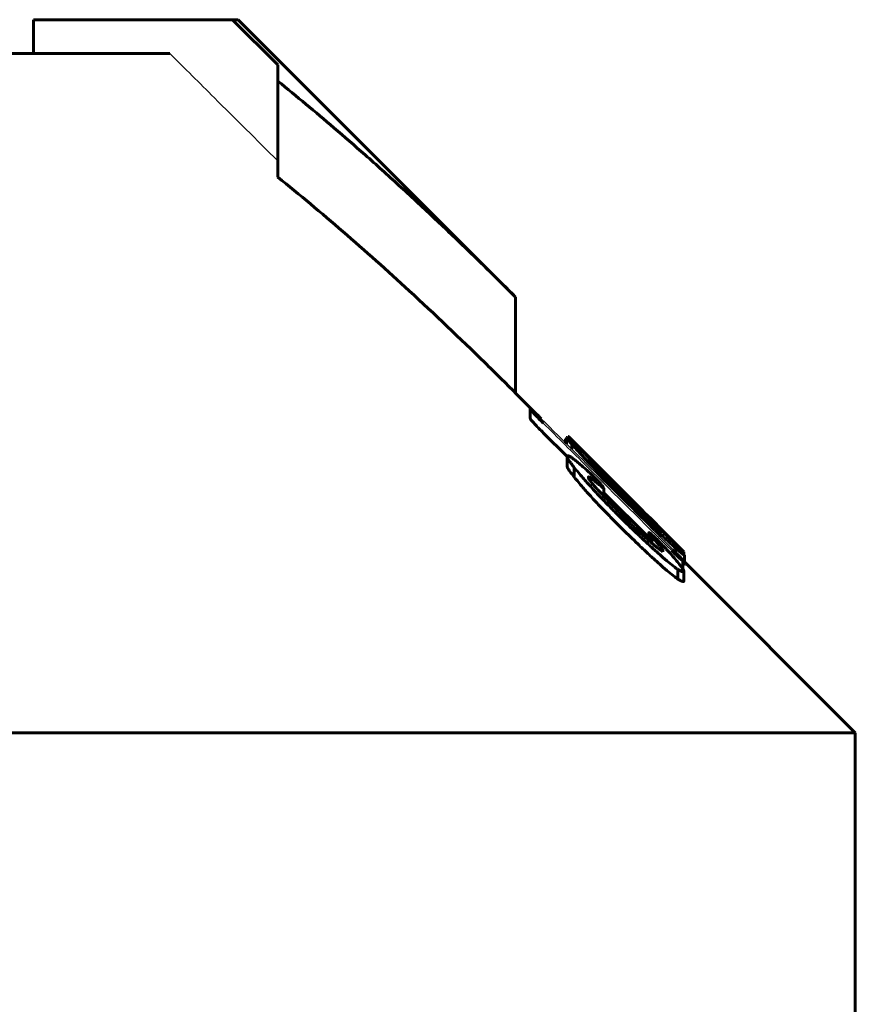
# Model space of a CAD drawing. Header units: millimetres. Extents: x -152 to 381, y -93 to 94.
# Tile 14 of 15: x 316 to 328, y 77 to 92. Entities that reach past the tile are written whole.
import ezdxf

# ---------------------------------------------------------------- set-up
doc = ezdxf.new("R2010")
doc.units = ezdxf.units.MM
doc.linetypes.add('K5LT-1', pattern=[0])
doc.linetypes.add('K5LT_BASIC', pattern=[0])
doc.layers.add('Системный слой (1)', color=7, linetype='Continuous', true_color=0x6c6c6c)

# ---------------------------------------------------------------- blocks, each defined once
blk = doc.blocks.new('U39')
at = {"layer": 'Системный слой (1)', "color": 150, "linetype": 'K5LT_BASIC', "lineweight": 60, "true_color": 0x0080ff}
for p, q in [((324.284, 85.856), (324.315, 85.825)), ((324.315, 85.825), (324.39, 85.75))]:
    blk.add_line(p, q, dxfattribs=at)
blk = doc.blocks.new('U40')
at = {"layer": 'Системный слой (1)', "color": 150, "linetype": 'K5LT_BASIC', "lineweight": 60, "true_color": 0x0080ff}
for p, q in [((325.961, 83.986), (325.973, 83.978)), ((325.973, 83.978), (325.98, 83.974)), ((325.98, 83.974), (325.983, 83.975))]:
    blk.add_line(p, q, dxfattribs=at)
blk = doc.blocks.new('U42')
at = {"layer": 'Системный слой (1)', "color": 150, "linetype": 'K5LT_BASIC', "lineweight": 60, "true_color": 0x0080ff}
for p, q in [((323.817, 86.182), (323.499, 86.5)), ((328.499, 81.5), (325.983, 84.016))]:
    blk.add_line(p, q, dxfattribs=at)
blk = doc.blocks.new('U47')
at = {"layer": 'Системный слой (1)', "color": 150, "linetype": 'K5LT_BASIC', "lineweight": 60, "true_color": 0x0080ff}
for p, q in [((325.758, 84.381), (325.82, 84.32)), ((325.82, 84.32), (325.877, 84.263)), ((325.877, 84.263), (325.926, 84.214)), ((325.926, 84.214), (325.952, 84.188)), ((325.952, 84.188), (325.97, 84.17)), ((325.97, 84.17), (325.976, 84.163))]:
    blk.add_line(p, q, dxfattribs=at)
blk = doc.blocks.new('U48')
at = {"layer": 'Системный слой (1)', "color": 150, "linetype": 'K5LT_BASIC', "lineweight": 60, "true_color": 0x0080ff}
for p, q in [((323.904, 85.918), (324.256, 85.569)), ((324.797, 85.032), (325.46, 84.373))]:
    blk.add_line(p, q, dxfattribs=at)
blk = doc.blocks.new('U49')
at = {"layer": 'Системный слой (1)', "color": 150, "linetype": 'K5LT_BASIC', "lineweight": 60, "true_color": 0x0080ff}
for p, q in [((325.186, 84.954), (324.315, 85.825)), ((325.926, 84.214), (325.573, 84.567))]:
    blk.add_line(p, q, dxfattribs=at)
blk = doc.blocks.new('U50')
at = {"layer": 'Системный слой (1)', "color": 150, "linetype": 'K5LT_BASIC', "lineweight": 60, "true_color": 0x0080ff}
for p, q in [((325.243, 84.896), (325.278, 84.861)), ((325.278, 84.861), (325.332, 84.805)), ((325.332, 84.805), (325.427, 84.708))]:
    blk.add_line(p, q, dxfattribs=at)
blk = doc.blocks.new('U54')
at = {"layer": 'Системный слой (1)', "color": 150, "linetype": 'K5LT_BASIC', "lineweight": 60, "true_color": 0x0080ff}
for p, q in [((324.233, 85.827), (324.235, 85.829)), ((324.235, 85.829), (324.24, 85.828)), ((324.24, 85.828), (324.248, 85.824))]:
    blk.add_line(p, q, dxfattribs=at)
blk = doc.blocks.new('U55')
at = {"layer": 'Системный слой (1)', "color": 150, "linetype": 'K5LT_BASIC', "lineweight": 60, "true_color": 0x0080ff}
for p, q in [((324.764, 85.374), (324.927, 85.211)), ((324.927, 85.211), (325.073, 85.066)), ((325.073, 85.066), (325.186, 84.954)), ((325.186, 84.954), (325.243, 84.896))]:
    blk.add_line(p, q, dxfattribs=at)

msp = doc.modelspace()

# ---------------------------------------------------------------- linework, layer by layer
at = {"layer": 'Системный слой (1)', "color": 150, "linetype": 'K5LT_BASIC', "lineweight": 60, "true_color": 0x0080ff}
for p, q in [((316.4, 91.5), (316.4, 92)), ((319.33, 92), (316.4, 92)), ((319.33, 92), (319.413, 92)), ((319.999, 91.334), (319.33, 92)), ((323.499, 87.914), (319.413, 92)), ((302.749, 91.5), (318.411, 91.5)), ((319.999, 91.095), (319.999, 91.334)), ((319.999, 89.68), (319.999, 91.095)), ((323.499, 86.5), (323.499, 87.914)), ((323.712, 86.127), (323.712, 86.268)), ((324.248, 85.754), (324.248, 85.847)), ((324.275, 85.832), (324.275, 85.864)), ((324.284, 85.824), (324.284, 85.856)), ((324.233, 85.769), (324.233, 85.827)), ((324.327, 85.675), (324.327, 85.746)), ((324.39, 85.728), (324.39, 85.75)), ((324.256, 85.563), (324.256, 85.579)), ((324.256, 85.422), (324.256, 85.563)), ((324.605, 85.481), (324.605, 85.499)), ((324.668, 85.458), (324.668, 85.47)), ((324.764, 85.374), (324.668, 85.47)), ((324.713, 85.427), (324.729, 85.411)), ((324.362, 85.263), (324.362, 85.404)), ((324.57, 85.263), (324.57, 85.255)), ((324.623, 85.295), (324.65, 85.269)), ((324.605, 85.198), (324.605, 85.254)), ((325.121, 85.009), (324.911, 85.218)), ((324.797, 84.983), (324.797, 85.101)), ((325.129, 85.001), (325.121, 85.009)), ((325.129, 85.001), (325.172, 84.958)), ((325.172, 84.898), (325.172, 84.946)), ((325.321, 84.796), (325.172, 84.946)), ((325.243, 84.887), (325.243, 84.896)), ((325.321, 84.752), (325.321, 84.796)), ((325.427, 84.712), (325.427, 84.713)), ((325.427, 84.702), (325.427, 84.712)), ((325.576, 84.551), (325.576, 84.562)), ((325.46, 84.441), (325.46, 84.446)), ((325.46, 84.329), (325.46, 84.441)), ((325.625, 84.385), (325.625, 84.43)), ((325.652, 84.449), (325.652, 84.444)), ((325.503, 84.291), (325.503, 84.386)), ((325.758, 84.365), (325.758, 84.381)), ((325.668, 84.165), (325.668, 84.179)), ((325.976, 84.129), (325.976, 84.163)), ((325.983, 83.975), (325.983, 84.116)), ((325.961, 83.911), (325.961, 84.035)), ((325.887, 83.762), (325.887, 83.903)), ((325.974, 83.884), (325.974, 83.871)), ((325.974, 83.73), (325.974, 83.871)), ((273.499, 81.5), (328.499, 81.5)), ((328.499, 62.5), (328.499, 81.5))]:
    msp.add_line(p, q, dxfattribs=at)
at = {"layer": 'Системный слой (1)', "color": 7, "linetype": 'K5LT-1'}
for points, knots in [([(318.411, 91.5), (318.629, 91.283), (319.158, 90.757), (319.687, 90.23), (319.999, 89.92)], [0, 0, 0, 0, 1.30139, 3.163088, 3.163088, 3.163088, 3.163088]), ([(325.796, 84.181), (325.382, 84.592), (324.751, 85.219), (324.121, 85.845), (323.904, 86.06)], [0, 0, 0, 0, 0.744293, 1.133639, 1.133639, 1.133639, 1.133639])]:
    msp.add_open_spline(points, degree=3, knots=knots, dxfattribs=at)
at = {"layer": 'Системный слой (1)', "color": 150, "linetype": 'K5LT_BASIC', "lineweight": 60, "true_color": 0x0080ff}
for points, knots in [([(323.499, 87.914), (323.25, 88.163), (322.847, 88.559), (322.274, 89.106), (321.786, 89.558), (321.299, 89.998), (320.706, 90.514), (320.276, 90.872), (319.999, 91.095)], [0, 0, 0, 0, 1.979036, 3.177607, 4.485942, 5.764664, 6.928433, 9, 9, 9, 9]), ([(319.999, 89.68), (320.321, 89.421), (320.972, 88.877), (321.988, 87.966), (322.831, 87.163), (323.348, 86.651), (323.499, 86.5)], [0, 0, 0, 0, 1.871552, 3.816812, 6.066917, 7, 7, 7, 7]), ([(323.712, 86.268), (323.714, 86.265), (323.718, 86.259), (323.725, 86.249), (323.734, 86.239), (323.747, 86.223), (323.766, 86.202), (323.79, 86.175), (323.816, 86.148), (323.84, 86.124), (323.869, 86.094), (323.89, 86.074), (323.904, 86.06)], [0, 0, 0, 0, 1.358897, 2.023749, 2.839894, 3.882622, 5.223402, 6.817403, 8.322351, 9.666934, 10.756035, 13, 13, 13, 13]), ([(323.877, 86.123), (323.864, 86.136), (323.845, 86.155), (323.818, 86.181), (323.796, 86.202), (323.773, 86.223), (323.752, 86.241), (323.736, 86.254), (323.721, 86.264), (323.715, 86.267), (323.712, 86.268)], [0, 0, 0, 0, 2.005634, 2.963157, 4.094934, 5.34861, 6.666509, 7.845809, 8.939602, 11, 11, 11, 11]), ([(323.712, 86.127), (323.714, 86.123), (323.718, 86.118), (323.725, 86.108), (323.734, 86.097), (323.747, 86.082), (323.766, 86.06), (323.79, 86.034), (323.816, 86.007), (323.84, 85.982), (323.869, 85.953), (323.89, 85.932), (323.904, 85.918)], [0, 0, 0, 0, 1.358897, 2.023749, 2.839894, 3.882622, 5.223402, 6.817403, 8.322351, 9.666934, 10.756035, 13, 13, 13, 13]), ([(324.911, 85.218), (324.854, 85.275), (324.769, 85.359), (324.654, 85.472), (324.576, 85.549), (324.498, 85.625), (324.432, 85.688), (324.368, 85.749), (324.319, 85.794), (324.285, 85.824), (324.256, 85.848), (324.248, 85.851), (324.248, 85.847)], [0, 0, 0, 0, 2.536928, 3.695455, 5.105854, 6.124712, 7.415265, 8.373823, 9.632624, 10.517726, 11.272999, 13, 13, 13, 13]), ([(324.248, 85.847), (324.248, 85.845), (324.251, 85.838), (324.266, 85.819), (324.288, 85.791), (324.314, 85.761), (324.327, 85.746)], [0, 0, 0, 0, 1.939784, 2.830615, 4.92405, 7, 7, 7, 7]), ([(324.275, 85.864), (324.275, 85.864), (324.276, 85.864), (324.278, 85.861), (324.281, 85.859), (324.284, 85.856)], [0, 0, 0, 0, 2.473605, 3.619439, 6, 6, 6, 6]), ([(324.327, 85.746), (324.367, 85.702), (324.44, 85.621), (324.542, 85.513), (324.621, 85.43), (324.69, 85.358), (324.841, 85.202), (324.972, 85.07), (325.076, 84.966)], [0, 0, 0, 0, 1.910022, 3.205485, 3.894122, 4.775672, 5.630918, 9, 9, 9, 9]), ([(324.39, 85.75), (324.413, 85.727), (324.463, 85.676), (324.534, 85.605), (324.603, 85.536), (324.643, 85.495), (324.668, 85.47)], [0, 0, 0, 0, 2.147137, 4.240572, 5.296595, 7, 7, 7, 7]), ([(324.37, 85.516), (324.353, 85.529), (324.33, 85.545), (324.305, 85.561), (324.285, 85.573), (324.268, 85.58), (324.259, 85.58), (324.256, 85.579)], [0, 0, 0, 0, 2.276212, 3.385465, 4.427765, 6.326566, 8, 8, 8, 8]), ([(324.256, 85.563), (324.256, 85.556), (324.265, 85.538), (324.289, 85.501), (324.318, 85.461), (324.345, 85.426), (324.362, 85.404)], [0, 0, 0, 0, 2.378755, 3.425027, 4.846116, 7, 7, 7, 7]), ([(324.256, 85.422), (324.256, 85.414), (324.267, 85.394), (324.298, 85.347), (324.326, 85.308), (324.354, 85.272), (324.362, 85.263)], [0, 0, 0, 0, 2.795193, 3.385895, 6.034721, 7, 7, 7, 7]), ([(324.623, 85.295), (324.603, 85.315), (324.572, 85.344), (324.535, 85.378), (324.49, 85.417), (324.435, 85.464), (324.39, 85.5), (324.37, 85.516)], [0, 0, 0, 0, 1.703711, 2.525629, 3.302276, 5.7929, 8, 8, 8, 8]), ([(324.605, 85.499), (324.599, 85.505), (324.589, 85.513), (324.575, 85.524), (324.57, 85.526), (324.57, 85.525)], [0, 0, 0, 0, 1.975482, 3.278358, 6, 6, 6, 6]), ([(324.57, 85.525), (324.57, 85.524), (324.573, 85.519), (324.583, 85.507), (324.594, 85.493), (324.611, 85.474), (324.636, 85.446), (324.668, 85.413), (324.709, 85.368), (324.764, 85.312), (324.834, 85.24), (324.885, 85.187), (324.911, 85.16)], [0, 0, 0, 0, 1.194455, 1.834319, 2.532417, 3.363435, 4.398546, 5.577266, 6.744721, 8.54203, 10.690958, 13, 13, 13, 13]), ([(325.172, 84.946), (325.12, 84.998), (325.035, 85.083), (324.939, 85.178), (324.879, 85.237), (324.834, 85.281), (324.763, 85.35), (324.682, 85.428), (324.627, 85.48), (324.605, 85.499)], [0, 0, 0, 0, 2.563392, 4.114252, 4.741868, 5.560531, 6.354343, 8.402496, 10, 10, 10, 10]), ([(324.362, 85.404), (324.401, 85.356), (324.462, 85.285), (324.575, 85.156), (324.685, 85.035), (324.805, 84.909), (324.93, 84.78), (325.016, 84.695), (325.076, 84.635)], [0, 0, 0, 0, 1.913773, 2.735277, 4.673041, 6.110708, 6.987577, 9, 9, 9, 9]), ([(324.362, 85.263), (324.401, 85.215), (324.462, 85.143), (324.575, 85.014), (324.685, 84.893), (324.805, 84.768), (324.93, 84.639), (325.016, 84.553), (325.076, 84.494)], [0, 0, 0, 0, 1.913773, 2.735277, 4.673041, 6.110708, 6.987577, 9, 9, 9, 9]), ([(324.57, 85.263), (324.57, 85.265), (324.572, 85.266), (324.576, 85.266), (324.584, 85.264), (324.593, 85.26), (324.602, 85.255), (324.605, 85.254)], [0, 0, 0, 0, 1.280331, 2.852566, 3.893791, 6.48967, 8, 8, 8, 8]), ([(324.797, 85.101), (324.795, 85.105), (324.791, 85.112), (324.782, 85.125), (324.773, 85.137), (324.76, 85.153), (324.743, 85.172), (324.719, 85.198), (324.688, 85.23), (324.663, 85.256), (324.65, 85.269)], [0, 0, 0, 0, 1.773053, 2.583631, 3.540465, 4.634051, 5.913089, 7.018914, 8.921106, 11, 11, 11, 11]), ([(325.058, 84.713), (325.009, 84.762), (324.911, 84.863), (324.81, 84.969), (324.734, 85.05), (324.698, 85.089), (324.657, 85.135), (324.631, 85.166), (324.606, 85.196), (324.589, 85.22), (324.576, 85.238), (324.571, 85.249), (324.57, 85.254), (324.57, 85.255)], [0, 0, 0, 0, 3.431973, 6.811147, 7.286019, 9.136927, 9.559766, 10.723367, 11.514968, 12.099081, 12.941186, 13.66031, 14, 14, 14, 14]), ([(324.605, 85.254), (324.628, 85.234), (324.671, 85.198), (324.722, 85.157), (324.753, 85.132), (324.771, 85.118), (324.782, 85.109), (324.789, 85.104), (324.795, 85.101), (324.797, 85.1), (324.797, 85.101)], [0, 0, 0, 0, 3.590842, 6.522534, 7.939397, 8.817634, 9.619466, 10.078126, 10.438806, 11, 11, 11, 11]), ([(324.911, 85.16), (324.934, 85.137), (324.988, 85.081), (325.044, 85.025), (325.076, 84.993)], [0, 0, 0, 0, 2.124588, 5, 5, 5, 5]), ([(325.076, 84.993), (325.133, 84.937), (325.219, 84.852), (325.32, 84.753), (325.376, 84.698), (325.416, 84.659), (325.468, 84.61), (325.512, 84.568), (325.55, 84.533), (325.579, 84.507), (325.608, 84.48), (325.635, 84.458), (325.647, 84.448), (325.652, 84.444)], [0, 0, 0, 0, 3.574892, 5.393518, 6.397105, 7.166414, 8.019279, 9.799778, 10.270884, 10.901793, 12.089867, 12.990872, 14, 14, 14, 14]), ([(325.076, 84.966), (325.155, 84.887), (325.271, 84.773), (325.456, 84.593), (325.559, 84.493), (325.625, 84.43)], [0, 0, 0, 0, 2.559163, 3.748019, 6, 6, 6, 6]), ([(325.827, 84.293), (325.76, 84.363), (325.661, 84.465), (325.526, 84.602), (325.381, 84.749), (325.262, 84.869), (325.172, 84.958)], [0, 0, 0, 0, 2.452869, 3.41849, 4.332662, 7, 7, 7, 7]), ([(325.652, 84.449), (325.652, 84.45), (325.65, 84.453), (325.641, 84.465), (325.623, 84.485), (325.598, 84.512), (325.571, 84.54), (325.533, 84.58), (325.483, 84.631), (325.411, 84.705), (325.355, 84.762), (325.321, 84.796)], [0, 0, 0, 0, 0.689001, 1.444552, 2.617637, 3.482982, 4.502408, 5.542828, 7.234079, 9.081699, 12, 12, 12, 12]), ([(325.576, 84.564), (325.556, 84.584), (325.523, 84.617), (325.485, 84.655), (325.462, 84.678), (325.447, 84.692), (325.437, 84.702), (325.43, 84.71), (325.427, 84.713), (325.427, 84.713)], [0, 0, 0, 0, 3.367822, 5.749146, 6.672663, 7.929738, 8.617313, 9.049469, 10, 10, 10, 10]), ([(325.427, 84.712), (325.427, 84.712), (325.428, 84.711), (325.433, 84.706), (325.441, 84.697), (325.455, 84.684), (325.47, 84.668), (325.491, 84.647), (325.526, 84.612), (325.556, 84.582), (325.576, 84.562)], [0, 0, 0, 0, 0.870235, 1.366379, 2.608089, 3.476908, 4.536168, 5.713716, 7.542596, 11, 11, 11, 11]), ([(325.076, 84.635), (325.149, 84.564), (325.273, 84.443), (325.42, 84.305), (325.511, 84.221), (325.575, 84.163), (325.655, 84.091), (325.748, 84.011), (325.831, 83.945), (325.872, 83.914), (325.887, 83.903)], [0, 0, 0, 0, 2.826829, 4.74637, 5.624394, 6.349898, 7.234429, 8.810194, 10.171197, 11, 11, 11, 11]), ([(325.129, 84.641), (325.175, 84.596), (325.248, 84.525), (325.331, 84.447), (325.397, 84.385), (325.452, 84.336), (325.507, 84.288), (325.544, 84.257), (325.575, 84.231), (325.608, 84.206), (325.64, 84.182), (325.66, 84.17), (325.668, 84.165)], [0, 0, 0, 0, 2.950303, 4.676518, 5.353317, 7.269088, 8.24492, 9.136843, 9.950057, 10.678962, 11.893821, 13, 13, 13, 13]), ([(325.576, 84.562), (325.59, 84.548), (325.611, 84.527), (325.649, 84.49), (325.679, 84.459), (325.719, 84.42), (325.742, 84.397), (325.758, 84.381)], [0, 0, 0, 0, 1.735885, 2.628463, 4.766434, 5.783428, 8, 8, 8, 8]), ([(325.076, 84.494), (325.149, 84.423), (325.273, 84.302), (325.42, 84.163), (325.511, 84.079), (325.575, 84.021), (325.655, 83.949), (325.748, 83.869), (325.831, 83.803), (325.872, 83.772), (325.887, 83.762)], [0, 0, 0, 0, 2.826829, 4.74637, 5.624394, 6.349898, 7.234429, 8.810194, 10.171197, 11, 11, 11, 11]), ([(325.609, 84.317), (325.594, 84.331), (325.572, 84.352), (325.547, 84.375), (325.532, 84.39), (325.517, 84.403), (325.5, 84.418), (325.485, 84.431), (325.474, 84.44), (325.467, 84.444), (325.463, 84.447), (325.46, 84.447), (325.46, 84.446), (325.46, 84.446)], [0, 0, 0, 0, 3.285324, 4.866621, 5.696452, 6.85391, 8.254688, 9.733804, 10.883425, 11.704703, 12.343209, 13.451426, 14, 14, 14, 14]), ([(325.46, 84.441), (325.46, 84.44), (325.461, 84.438), (325.463, 84.434), (325.467, 84.429), (325.473, 84.422), (325.484, 84.408), (325.495, 84.396), (325.503, 84.386)], [0, 0, 0, 0, 1.105277, 1.713182, 2.715237, 3.873676, 5.187295, 9, 9, 9, 9]), ([(325.625, 84.43), (325.677, 84.382), (325.738, 84.325), (325.802, 84.266), (325.843, 84.229), (325.884, 84.192), (325.921, 84.16), (325.944, 84.141), (325.962, 84.126), (325.976, 84.117), (325.982, 84.115), (325.983, 84.116), (325.983, 84.116)], [0, 0, 0, 0, 3.76635, 4.552748, 5.249176, 7.252971, 8.32491, 9.320868, 10.187581, 11.312706, 12.506131, 13, 13, 13, 13]), ([(325.503, 84.386), (325.536, 84.35), (325.573, 84.307), (325.61, 84.264), (325.628, 84.241), (325.651, 84.212), (325.666, 84.189), (325.668, 84.181), (325.668, 84.179)], [0, 0, 0, 0, 3.730597, 4.426329, 5.009088, 6.416113, 8.222758, 9, 9, 9, 9]), ([(325.852, 84.051), (325.827, 84.08), (325.788, 84.125), (325.738, 84.181), (325.699, 84.223), (325.658, 84.266), (325.626, 84.3), (325.609, 84.317)], [0, 0, 0, 0, 2.886357, 4.230035, 5.190814, 6.630455, 8, 8, 8, 8]), ([(325.983, 84.116), (325.983, 84.118), (325.979, 84.125), (325.966, 84.142), (325.943, 84.169), (325.897, 84.22), (325.853, 84.266), (325.827, 84.293)], [0, 0, 0, 0, 1.605677, 2.367458, 3.809551, 5.708439, 8, 8, 8, 8]), ([(325.796, 84.181), (325.809, 84.168), (325.828, 84.149), (325.855, 84.124), (325.876, 84.104), (325.898, 84.083), (325.917, 84.067), (325.932, 84.054), (325.943, 84.046), (325.953, 84.039), (325.959, 84.036), (325.961, 84.035)], [0, 0, 0, 0, 2.152084, 3.184713, 4.416577, 5.763724, 7.111067, 8.20902, 9.214573, 10.21258, 12, 12, 12, 12]), ([(325.961, 84.035), (325.961, 84.036), (325.959, 84.04), (325.951, 84.051), (325.939, 84.065), (325.923, 84.083), (325.904, 84.103), (325.868, 84.141), (325.835, 84.176), (325.812, 84.199)], [0, 0, 0, 0, 1.15442, 1.747671, 3.199961, 4.069213, 4.922464, 6.546883, 10, 10, 10, 10]), ([(325.974, 83.884), (325.974, 83.887), (325.972, 83.894), (325.963, 83.909), (325.948, 83.931), (325.931, 83.954), (325.9, 83.994), (325.873, 84.026), (325.852, 84.051)], [0, 0, 0, 0, 1.055376, 2.249802, 3.354166, 4.808122, 5.793943, 9, 9, 9, 9]), ([(325.887, 83.903), (325.9, 83.896), (325.917, 83.887), (325.938, 83.877), (325.951, 83.871), (325.962, 83.868), (325.969, 83.867), (325.973, 83.867), (325.974, 83.869), (325.974, 83.871)], [0, 0, 0, 0, 3.104947, 4.337969, 5.800212, 7.195549, 8.20947, 9.108899, 10, 10, 10, 10]), ([(325.887, 83.762), (325.9, 83.755), (325.917, 83.746), (325.938, 83.736), (325.951, 83.73), (325.962, 83.726), (325.969, 83.725), (325.973, 83.726), (325.974, 83.728), (325.974, 83.73)], [0, 0, 0, 0, 3.104947, 4.337969, 5.800212, 7.195549, 8.20947, 9.108899, 10, 10, 10, 10])]:
    msp.add_open_spline(points, degree=3, knots=knots, dxfattribs=at)
at = {"layer": 'Системный слой (1)', "color": 7, "linetype": 'K5LT-1'}
msp.add_open_spline([(323.877, 86.123), (324.2, 85.802), (324.845, 85.161), (325.49, 84.519), (325.812, 84.199)], degree=3, dxfattribs=at)
at = {"layer": 'Системный слой (1)', "color": 150, "linetype": 'K5LT_BASIC', "lineweight": 60, "true_color": 0x0080ff}
msp.add_open_spline([(325.129, 84.641), (325.106, 84.665), (325.082, 84.689), (325.058, 84.713)], degree=3, dxfattribs=at)

# ---------------------------------------------------------------- block references
at = {"layer": 'Системный слой (1)'}
for name in ['U42', 'U48', 'U39', 'U54', 'U49', 'U55', 'U50', 'U47', 'U40']:
    msp.add_blockref(name, (0, 0), dxfattribs=at)

doc.saveas('drawing.dxf')
